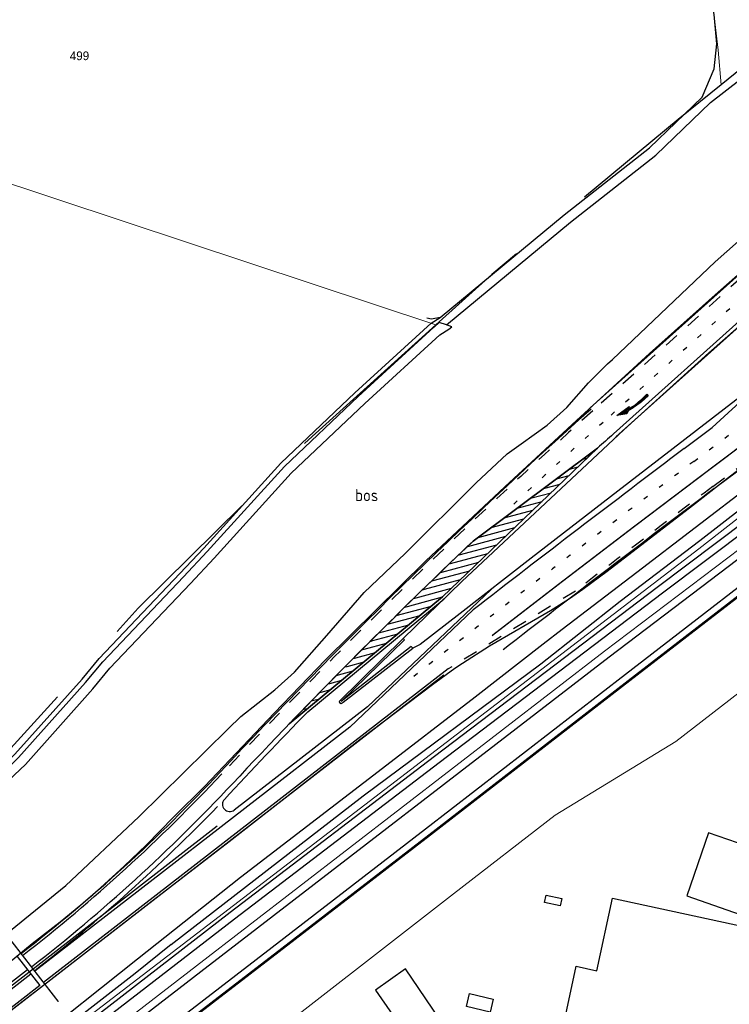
# Model space of a CAD drawing. Header units: metres. Extents: x 233874 to 239264, y 443832 to 448222.
# Tile 168 of 195: x 237457 to 237604, y 446566 to 446770. Entities that reach past the tile are written whole.
import ezdxf
from ezdxf.enums import TextEntityAlignment as Align

# ---------------------------------------------------------------- set-up
doc = ezdxf.new("R2010")
doc.units = ezdxf.units.M
doc.header["$MEASUREMENT"] = 0
for name, pattern in [('DGN3', [54.868356, 36.578904, -18.289452]), ('LIJN1-1', [2, 1, -1]), ('LIJN1-3', [4, 1, -3]), ('PHANTOM', [2.5, 1.25, -0.25, 0.25, -0.25, 0.25, -0.25])]:
    doc.linetypes.add(name, pattern=pattern)
for name, color, linetype in [('BIJGEBOUW', 4, 'Continuous'), ('CULTUURAANDUIDING', 253, 'Continuous'), ('DAKRAND-BYG', 4, 'Continuous'), ('Goud-kadastrale grenzen', 13, 'Continuous'), ('Goud-markering', 7, 'Continuous'), ('Goud-ontwerp', 2, 'Continuous'), ('Goud-werkgrens', 210, 'PHANTOM'), ('HOOFDGEBOUW', 4, 'Continuous'), ('HOUTWAL', 253, 'Continuous'), ('INSTEEKSLOOT', 153, 'Continuous'), ('KANTVERH', 253, 'Continuous'), ('MIDSLTGREPPEL', 253, 'Continuous'), ('OVLIJNOBJ', 253, 'Continuous')]:
    doc.layers.add(name, color=color, linetype=linetype)
for name, color, linetype, lineweight in [('G01 kadestrale perceelsgrens', 73, 'Continuous', 0), ('G02 kadestrale sectiegrens', 73, 'DGN3', 30), ('Z01 perceelnummer', 73, 'Continuous', 13)]:
    doc.layers.add(name, color=color, linetype=linetype, lineweight=lineweight)
doc.layers.add('Goud-hulp', color=210, linetype='Continuous', plot=False)
doc.styles.get("Standard").update_dxf_attribs({"font": 'iso.shx'})
doc.styles.add('Styledgn001', font='dgn001.shx')

# ---------------------------------------------------------------- blocks, each defined once
blk = doc.blocks.new('pl75-08')
at = {"const_width": 0.2}
blk.add_lwpolyline([(7.08, -0.6), (4.7, -0.35), (5.11, -0.1, 0.070526), (1.44, 0.27), (0.1, 0.24), (0.1, 0.44), (1.86, 0.44, -0.043128), (5.19, -0.01), (5.71, 0.27)], format="xyb", close=True, dxfattribs=at)
blk.add_lwpolyline([(7.5, -0.75), (4.39, -0.42), (4.85, -0.14, 0.065796), (1.45, 0.17), (0, 0.14), (0, 0.54), (1.86, 0.54, -0.042689), (5.17, 0.1), (5.72, 0.38)], format="xyb", close=True)
for points in [[(6.71, -0.4), (6.65, -0.55), (5.74, 0.21), (4.79, -0.29)], [(5.22, 0.12), (5.22, 0.06), (5.18, 0.1)], [(5.15, -0.03), (5.22, -0.2), (5.08, -0.04), (5.05, -0.21)], [(7.5, -0.75), (7.14, -0.52), (7.02, -0.7)]]:
    blk.add_solid(points)
blk = doc.blocks.new('A$C1532452F')
at = {"layer": 'G01 kadestrale perceelsgrens', "flags": 128}
for points in [[(237598.98, 446785.885), (237600.545, 446772.743), (237601.589, 446763.333), (237602.235, 446756.197)], [(237380.099, 446760.749), (237420.347, 446747.277), (237479.003, 446727.879), (237543.234, 446706.541)], [(237409.247, 446515.964), (237597.61, 446660.233), (237637.024, 446691.07), (237664.042, 446711.618)], [(237301.562, 446426.287), (237323.452, 446442.61), (237493.769, 446574.048), (237578.126, 446639.122), (237608.703, 446662.274), (237661.512, 446702.196)], [(237409.37, 446499.068), (237417.107, 446504.948), (237510.035, 446576.49), (237541.902, 446601.052), (237583.264, 446633.066), (237623.044, 446663.773), (237662.978, 446694.399), (237674.707, 446701.407)], [(237503.169, 446554.943), (237546.894, 446588.962), (237567.89, 446605.219), (237592.828, 446620.445), (237643.739, 446659.758), (237697.334, 446701.204), (237706.53, 446689.253), (237713.769, 446677.584)]]:
    blk.add_lwpolyline(points, dxfattribs=at)
at = {"layer": 'G02 kadestrale sectiegrens', "flags": 128}
for points in [[(237649.425, 446793.932), (237645.222, 446790.615), (237632.256, 446780.382), (237602.235, 446756.197)], [(237602.235, 446756.197), (237593.313, 446749.009), (237554.811, 446716.955), (237543.234, 446706.541)], [(237543.234, 446706.541), (237517.64, 446683.516), (237481.725, 446648.027), (237447.623, 446610.572), (237413.854, 446572.336), (237378.366, 446536.596), (237341.549, 446502.43), (237302.952, 446471.819)]]:
    blk.add_lwpolyline(points, dxfattribs=at)
at = {"layer": 'Z01 perceelnummer', "linetype": 'Continuous', "lineweight": 13, "style": 'Styledgn001'}
blk.add_text('499', height=1.8, dxfattribs=at).set_placement((237469.566, 446762.186), align=Align.MIDDLE_CENTER)
blk = doc.blocks.new('A$C134E523E')
at = {"layer": 'G01 kadestrale perceelsgrens', "color": 20, "const_width": 0.5, "flags": 128}
blk.add_lwpolyline([(237409.37, 446499.07), (237417.11, 446504.95), (237510.04, 446576.49), (237541.9, 446601.05), (237583.26, 446633.07), (237623.04, 446663.77), (237662.98, 446694.4), (237674.71, 446701.41, -0.018477), (237683.09, 446704.97, -0.027904), (237694.45, 446708.67, -0.058781), (237699.21, 446709.32, -0.052869), (237704.04, 446708.9, -0.045636), (237708.08, 446707.71, -0.052049), (237711.77, 446705.79, -0.052554), (237717.73, 446700.81, -0.043184), (237721.55, 446696.15, -0.024695), (237724.78, 446690.9, -0.02122), (237731.29, 446678.35, -0.029367), (237736.27, 446664.81, -0.033901), (237741.2, 446644.22, -0.033616), (237743.09, 446624.44, -0.029235), (237742.44, 446602.96, -0.037238), (237738.01, 446576.14)], format="xyb", dxfattribs=at)

msp = doc.modelspace()

# ---------------------------------------------------------------- hatches: boundary and pattern name
at = {"layer": 'Goud-markering', "linetype": 'Continuous', "ltscale": 3}
h = msp.add_hatch(dxfattribs=at)
h.set_pattern_fill('ANSI31', color=256, scale=10, angle=150)
edge = h.paths.add_edge_path()
edge.add_line((237550.94, 446661.866), (237576.684, 446681.087))
edge.add_line((237576.684, 446681.087), (237544.639, 446650.323))
edge.add_line((237544.639, 446650.323), (237512.946, 446624.09))
edge.add_arc((238389.646, 445780.33), 1216.771, 133.573768, 136.09686, ccw=False)

# ---------------------------------------------------------------- linework, layer by layer
at = {"layer": 'BIJGEBOUW'}
for points in [[(237569.27, 446587.95), (237568.96, 446586.49), (237565.73, 446587.18), (237566.05, 446588.65), (237569.27, 446587.95)], [(237555.09, 446567.18), (237554.46, 446564.51), (237549.58, 446565.65), (237550.2, 446568.32), (237555.09, 446567.18)]]:
    msp.add_lwpolyline(points, dxfattribs=at)
at = {"layer": 'DAKRAND-BYG'}
msp.add_lwpolyline([(237543.9, 446563.17), (237536.97, 446573.4), (237530.78, 446569.03), (237534.34, 446563.87), (237522.45, 446555.36), (237525.96, 446550.13)], dxfattribs=at)
at = {"layer": 'Goud-hulp', "linetype": 'Continuous'}
for p, q in [((237626.625, 446735.512), (237575.136, 446689.378)), ((237631.964, 446729.554), (237580.474, 446683.42)), ((237544.901, 446634.153), (237335.89, 446472.195)), ((237498.04, 446602.902), (237333.44, 446475.357)), ((237456.693, 446575.993), (237461.351, 446569.981)), ((237458.84, 446573.222), (237333.103, 446475.792)), ((237459.514, 446572.353), (237333.777, 446474.922)), ((237461.351, 446569.981), (237335.614, 446472.551))]:
    msp.add_line(p, q, dxfattribs=at)
at = {"layer": 'Goud-hulp', "linetype": 'Continuous', "flags": 128}
msp.add_lwpolyline([(237409.37, 446499.068), (237417.107, 446504.948), (237510.035, 446576.49), (237541.902, 446601.052), (237583.264, 446633.066), (237623.044, 446663.773), (237662.978, 446694.399), (237674.707, 446701.407, -0.0184771), (237683.087, 446704.975, -0.0279038), (237694.448, 446708.67, -0.0587812), (237699.213, 446709.322, -0.0528685), (237704.039, 446708.899, -0.0456356), (237708.076, 446707.711, -0.0520487), (237711.768, 446705.788, -0.052554), (237717.728, 446700.808, -0.0431843), (237721.552, 446696.152, -0.0246952), (237724.78, 446690.9, -0.0212204), (237731.285, 446678.346, -0.0293667), (237736.273, 446664.81, -0.0339009), (237741.203, 446644.219, -0.0336164), (237743.088, 446624.438, -0.0292353), (237742.44, 446602.955, -0.037238), (237738.01, 446576.139)], format="xyb", dxfattribs=at)
at = {"layer": 'Goud-hulp', "linetype": 'Continuous'}
msp.add_lwpolyline([(237550.94, 446661.866), (237576.684, 446681.087), (237544.639, 446650.323), (237512.946, 446624.09, -0.0110095), (237550.94, 446661.866, -25.6142205)], format="xyb", dxfattribs=at)
for centre, radius, start, end in [((238389.646, 445780.33), 1220.271, 131.860463, 136.90212), ((240002.881, 443483.072), 3992.975, 126.982728, 127.771335), ((237243.419, 446852.872), 349.5, 307.77133, 316.90212), ((237243.419, 446852.872), 354, 307.77133, 316.00785)]:
    msp.add_arc(centre, radius, start, end, dxfattribs=at)
at = {"layer": 'Goud-markering', "linetype": 'LIJN1-3'}
msp.add_line((237596.584, 446678.339), (237705.58, 446760.422), dxfattribs=at)
at = {"layer": 'Goud-markering', "linetype": 'Continuous'}
for p, q in [((237631.7, 446730.392), (237579.941, 446684.016)), ((237624.213, 446707.314), (237600.391, 446685.337)), ((237594.599, 446680.975), (237600.391, 446685.337)), ((237576.684, 446681.087), (237550.94, 446661.866)), ((237550.95, 446647.633), (237525.428, 446623.428)), ((237545.815, 446635.43), (237462.142, 446570.594)), ((237525.428, 446623.428), (237460.304, 446572.965)), ((237459.635, 446573.839), (237459.63, 446573.835))]:
    msp.add_line(p, q, dxfattribs=at)
at = {"layer": 'Goud-markering', "linetype": 'LIJN1-1', "ltscale": 3}
for p, q in [((237600.509, 446673.127), (237672.004, 446726.969)), ((237572.099, 446651.533), (237545.815, 446635.43))]:
    msp.add_line(p, q, dxfattribs=at)
at = {"layer": 'Goud-markering', "linetype": 'Continuous', "ltscale": 3}
for p, q in [((237544.639, 446650.323), (237576.684, 446681.087)), ((237512.946, 446624.09), (237544.639, 446650.323))]:
    msp.add_line(p, q, dxfattribs=at)
at = {"layer": 'Goud-markering', "linetype": 'LIJN1-1', "ltscale": 3, "flags": 128}
msp.add_lwpolyline([(237656.23, 446759.765, 0.0117922), (237627.429, 446735.159), (237575.67, 446688.782)], format="xyb", dxfattribs=at)
at = {"layer": 'Goud-markering', "linetype": 'LIJN1-3', "flags": 128}
msp.add_lwpolyline([(237658.251, 446757.284, 0.0117922), (237629.565, 446732.776), (237577.805, 446686.399)], format="xyb", dxfattribs=at)
at = {"layer": 'Goud-markering', "linetype": 'LIJN1-3', "const_width": 0.3, "flags": 128}
msp.add_lwpolyline([(237554.856, 446642.31, -0.003441), (237598.569, 446675.703), (237667.668, 446727.74)], format="xyb", dxfattribs=at)
at = {"layer": 'Goud-markering', "linetype": 'LIJN1-1', "ltscale": 3}
for centre, radius, start, end in [((238389.646, 445780.33), 1219.771, 131.860463, 136.90212), ((240002.881, 443483.072), 3993.475, 126.982728, 127.49472)]:
    msp.add_arc(centre, radius, start, end, dxfattribs=at)
at = {"layer": 'Goud-markering', "linetype": 'LIJN1-3'}
for centre, radius, start, end in [((238389.646, 445780.33), 1216.571, 131.860463, 133.081257), ((240002.881, 443483.072), 4000, 126.982728, 128.033635)]:
    msp.add_arc(centre, radius, start, end, dxfattribs=at)
at = {"layer": 'Goud-markering', "linetype": 'Continuous'}
for centre, radius, start, end in [((238389.646, 445780.33), 1213.371, 131.860463, 132.067287), ((240002.881, 443483.072), 4003.3, 126.982728, 127.768856)]:
    msp.add_arc(centre, radius, start, end, dxfattribs=at)
at = {"layer": 'Goud-markering', "linetype": 'Continuous', "ltscale": 3}
for centre, radius, start, end in [((238389.646, 445780.33), 1216.771, 133.573768, 136.90212), ((237243.419, 446852.872), 350, 307.77133, 316.90212), ((237243.419, 446852.872), 353, 307.77133, 316.90212)]:
    msp.add_arc(centre, radius, start, end, dxfattribs=at)
at = {"layer": 'Goud-ontwerp', "linetype": 'Continuous'}
for p, q in [((237601.717, 446673.411), (237689.136, 446739.245)), ((237554.665, 446651.845), (237529.112, 446627.612)), ((237516.755, 446626.593), (237544.958, 446649.937)), ((237529.112, 446627.612), (237501.556, 446606.259))]:
    msp.add_line(p, q, dxfattribs=at)
for centre, radius, start, end in [((238389.646, 445780.33), 1215.771, 135.887416, 137.065593), ((237500.637, 446607.444), 1.5, 137.06559, 307.77133)]:
    msp.add_arc(centre, radius, start, end, dxfattribs=at)
at = {"layer": 'Goud-werkgrens', "ltscale": 3, "const_width": 0.3, "flags": 128}
msp.add_lwpolyline([(237454.421, 446580.558), (237465.204, 446566.642)], dxfattribs=at)
at = {"layer": 'HOOFDGEBOUW'}
for points in [[(237605.6, 446599.47), (237599.64, 446601.54), (237595.12, 446588.5), (237607.57, 446584.19), (237606.88, 446582.18)], [(237665.36, 446557.4), (237662.36, 446548.74), (237661.13, 446549.01), (237660.24, 446544.91), (237657.71, 446545.79), (237654.85, 446532.54), (237648.92, 446533.82), (237622.61, 446412.05), (237592.93, 446418.46), (237598.19, 446442.79), (237590.29, 446444.49), (237590.2, 446444.05), (237531.16, 446456.81), (237550.37, 446545.74), (237569.78, 446541.55), (237573.38, 446558.21), (237569.06, 446559.15), (237572.26, 446573.97), (237576.54, 446573.04), (237579.78, 446588.04), (237606.88, 446582.18)]]:
    msp.add_lwpolyline(points, dxfattribs=at)
at = {"layer": 'HOUTWAL'}
for points in [[(237544.14, 446708.09), (237569.8, 446729.33), (237587.42, 446743.16), (237598.32, 446753.65), (237600.77, 446759.48), (237601.32, 446764.66), (237600.81, 446770.73), (237599.27, 446779.3), (237597.99, 446786.11), (237599.31, 446787.53), (237598.1, 446803.55), (237593.12, 446840.19)], [(237344.51, 446505.27), (237355.99, 446517.11), (237362.48, 446523.8), (237394.73, 446555.82), (237419.73, 446579.93), (237428.94, 446589.56), (237454.02, 446615.64), (237456.22, 446617.78), (237470.09, 446633.3), (237473.63, 446637.57), (237490.34, 446655.18), (237495.25, 446660.37), (237511.2, 446677.99), (237526.5, 446692.51), (237542.25, 446706.89), (237544.14, 446708.09), (237542.35, 446707.71), (237541.37, 446707.93)]]:
    msp.add_lwpolyline(points, dxfattribs=at)
at = {"layer": 'INSTEEKSLOOT'}
msp.add_line((237542.96, 446706.16), (237543.95, 446707.06), dxfattribs=at)
for points in [[(237488.55, 446578.44), (237528.2, 446609.18), (237564.95, 446636.51), (237581.35, 446649.45), (237597.83, 446661.96), (237615.03, 446675.38), (237631.9, 446688.25), (237644.71, 446698.01), (237649.46, 446701.7), (237653.85, 446705.13), (237657.58, 446708.08), (237662.27, 446711.16), (237665.41, 446712.98), (237667.69, 446714.34), (237674.344, 446716.969)], [(237651.87, 446706.96), (237608.89, 446673.84), (237584.8, 446655.35), (237569.34, 446643.58), (237565.46, 446640.58), (237551.36, 446629.62), (237531.31, 446614.15), (237502.83, 446592.31), (237481.54, 446575.4), (237458.86, 446557.36), (237436.39, 446540.22)], [(237546.54, 446706.18), (237545.43, 446706.56), (237543.95, 446707.06)], [(237343.51, 446500), (237344.84, 446501.37), (237351.92, 446508.42), (237364.6, 446521.68), (237396.87, 446553.72), (237421.9, 446577.86), (237431.1, 446587.48), (237456.15, 446613.53), (237458.39, 446615.7), (237472.36, 446631.34), (237475.87, 446635.57), (237492.51, 446653.11), (237497.44, 446658.32), (237513.35, 446675.89), (237528.55, 446690.31), (237544.08, 446704.5), (237545.91, 446705.66), (237546.54, 446706.18)], [(237344.51, 446505.27), (237350.51, 446509.84), (237356.7, 446516.41), (237363.17, 446523.08), (237395.45, 446555.13), (237420.45, 446579.24), (237429.66, 446588.86), (237454.73, 446614.94), (237456.94, 446617.09), (237470.84, 446632.64), (237474.38, 446636.9), (237491.06, 446654.49), (237495.98, 446659.68), (237511.92, 446677.29), (237527.18, 446691.78), (237542.86, 446706.09), (237542.96, 446706.16)], [(237299.35, 446415.82), (237379.96, 446478.6), (237416.16, 446506.11), (237509.38, 446577.88), (237541.13, 446602.35), (237582.46, 446634.34), (237622.11, 446664.95), (237662.14, 446695.64), (237673.94, 446702.7)], [(237302.46, 446425.09), (237324.37, 446441.43), (237381.04, 446485.16), (237494.68, 446572.86), (237579.07, 446637.95), (237609.41, 446660.93), (237654.27, 446694.84), (237662.42, 446701)], [(237488.55, 446578.44), (237481.08, 446572.46), (237452.77, 446550.52)]]:
    msp.add_lwpolyline(points, dxfattribs=at)
at = {"layer": 'KANTVERH', "color": 13}
msp.add_lwpolyline([(237601.717, 446673.411), (237631.9, 446696.86), (237649.39, 446710.34), (237657.69, 446716.67), (237672.11, 446728.07), (237679.65, 446733.99), (237683.36, 446736.61), (237686.38, 446738.65), (237689.54, 446740.22), (237692.71, 446741.37), (237695.22, 446741.9), (237699, 446742.08), (237703.78, 446741.16), (237708.5, 446739.31), (237711.11, 446737.79), (237714.11, 446735.8), (237718.28, 446732.36), (237721.54, 446729.13)], dxfattribs=at)
at = {"layer": 'KANTVERH'}
for points in [[(237536.52, 446641.75), (237548.65, 446653.52), (237582.13, 446684.85), (237599.69, 446700.76), (237621.11, 446719.61), (237642.62, 446739.61)], [(237601.62, 446713.31), (237622.19, 446731.47), (237633.309, 446741.248)], [(237675.235, 446713.875), (237672.3, 446712.52), (237665.94, 446709.04), (237662.7, 446707.17), (237658.89, 446704.65), (237642.08, 446692.56), (237625.52, 446679.73), (237589.01, 446652.24), (237542.99, 446617.32), (237500.73, 446585.05), (237458.8, 446552.59), (237417.18, 446519.97), (237375.03, 446487.64), (237333.73, 446455.63), (237300.21, 446430.49), (237278.38, 446411.91), (237275.37, 446409.14), (237272.63, 446403.37)], [(237455.02, 446574.72), (237459.79, 446578.68), (237465.55, 446583.13), (237470.24, 446587.04), (237473.92, 446590.2), (237478.81, 446594.66), (237483.32, 446598.99), (237489.05, 446604.85), (237495.45, 446611.22), (237509.79, 446626.29), (237520.4, 446637.34), (237541.17, 446657.76), (237557.48, 446673.07), (237572.29, 446686.82), (237587.45, 446700.64), (237601.62, 446713.31)], [(237675.904, 446712.426), (237673.01, 446711.09), (237666.74, 446707.65), (237663.53, 446705.81), (237659.8, 446703.34), (237643.04, 446691.28), (237626.52, 446678.48), (237590.11, 446651.07), (237543.96, 446616.05), (237501.63, 446583.72), (237459.81, 446551.35), (237418.11, 446518.66), (237375.96, 446486.34), (237334.71, 446454.37), (237301.2, 446429.23), (237279.45, 446410.72), (237276.68, 446408.17), (237274.07, 446402.68)], [(237608.578, 446693.571), (237580.88, 446672.18), (237562.98, 446658.31)], [(237578.67, 446655.65), (237596.31, 446669.21), (237601.717, 446673.411)], [(237562.98, 446658.31), (237548.3, 446646.92), (237539.99, 446640.49), (237538.46, 446639.71)], [(237447.6, 446558.87), (237465.19, 446572.38), (237483.95, 446587), (237500.49, 446599.74), (237527.5, 446620.81), (237542.54, 446632.18), (237547.15, 446635.61), (237548.73, 446636.63), (237554.32, 446640.19), (237566.95, 446647.52), (237570.89, 446650.01), (237573.64, 446651.89), (237578.67, 446655.65)], [(237538.46, 446639.71), (237538.14, 446640.04), (237523.64, 446628.71), (237536.74, 446641.45), (237536.52, 446641.75), (237523.25, 446628.73), (237523.34, 446628.47), (237523.68, 446628.28), (237524.07, 446628.54), (237538.46, 446639.71)]]:
    msp.add_lwpolyline(points, dxfattribs=at)
at = {"layer": 'MIDSLTGREPPEL'}
msp.add_lwpolyline([(237545.43, 446706.56), (237571.06, 446727.77), (237588.73, 446741.65), (237600, 446752.5), (237650.58, 446791.81)], dxfattribs=at)
at = {"layer": 'OVLIJNOBJ'}
for points in [[(237600.98, 446719.62), (237620.82, 446737.14), (237624.22, 446740.89), (237627.97, 446744.03), (237630.83, 446745.93), (237634.55, 446749.31), (237635.61, 446750.32), (237638.72, 446753.7), (237643.06, 446760.8), (237647.26, 446770.55), (237650.72, 446783.35), (237652.32, 446787.33), (237653.14, 446791.25), (237653.62, 446797.06), (237652.74, 446802.83), (237650.9, 446807.59), (237649.12, 446811.21), (237646.39, 446815.34), (237639.78, 446825.02)], [(237442.72, 446571.18), (237466.76, 446590.66), (237481.84, 446604.84), (237500.3, 446623.04), (237502.9, 446625.57), (237509.97, 446631.13), (237514.05, 446634.76), (237520.7, 446642.34), (237528.45, 446651.26), (237536.88, 446659.29), (237551.58, 446673.93), (237558.01, 446679.92), (237560.87, 446681.95), (237566.23, 446685.83), (237570.33, 446689.48), (237574.78, 446694.59), (237578.72, 446698.53), (237579.74, 446699.37), (237600.98, 446719.62)]]:
    msp.add_lwpolyline(points, dxfattribs=at)

# ---------------------------------------------------------------- block references
at = {"layer": 'Goud-hulp', "linetype": 'Continuous'}
msp.add_blockref('A$C134E523E', (0, 0), dxfattribs=at)
at = {"layer": 'Goud-kadastrale grenzen', "linetype": 'Continuous'}
msp.add_blockref('A$C1532452F', (0, 0), dxfattribs=at)
at = {"layer": 'Goud-markering', "linetype": 'Continuous', "rotation": 221.9790126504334}
msp.add_blockref('pl75-08', (237586.763, 446692.308), dxfattribs=at)

# ---------------------------------------------------------------- texts
at = {"layer": 'CULTUURAANDUIDING'}
msp.add_text('bos', height=2.5, dxfattribs=at).set_placement((237526.53, 446670.11))

doc.saveas('drawing.dxf')
